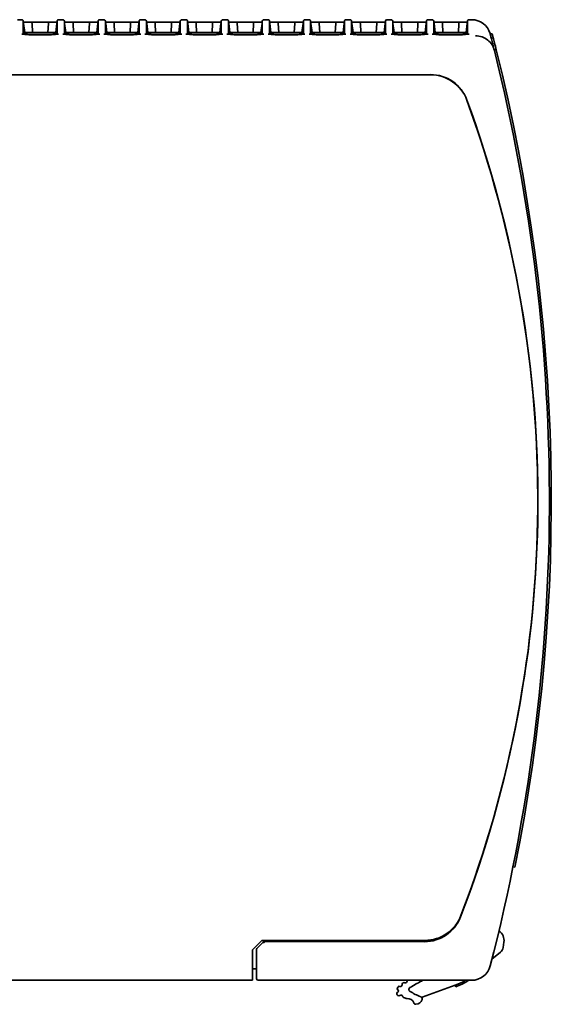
# Model space of a CAD drawing. Header units: millimetres. Extents: x 108 to 291, y 38 to 239.
# Tile 11 of 11: x 257 to 291, y 174 to 237. Entities that reach past the tile are written whole.
import ezdxf

# ---------------------------------------------------------------- set-up
doc = ezdxf.new("R2010")
doc.units = ezdxf.units.MM

msp = doc.modelspace()

# ---------------------------------------------------------------- linework, layer by layer
at = {"color": 7, "linetype": 'Continuous', "lineweight": 35}
for p, q in [((257.062, 237.434), (256.793, 237.434)), ((257.169, 237.283), (257.162, 237.346)), ((259.336, 237.283), (257.169, 237.283)), ((257.253, 236.602), (257.18, 237.194)), ((257.682, 237.283), (258.824, 237.283)), ((257.723, 237.195), (257.753, 236.604)), ((257.723, 237.195), (257.723, 237.195)), ((258.753, 236.604), (258.783, 237.195)), ((258.783, 237.195), (258.783, 237.195)), ((259.325, 237.194), (259.253, 236.602)), ((259.344, 237.346), (259.336, 237.283)), ((259.712, 237.434), (259.443, 237.434)), ((259.819, 237.283), (259.812, 237.346)), ((261.986, 237.283), (259.819, 237.283)), ((259.903, 236.602), (259.83, 237.194)), ((260.332, 237.283), (261.474, 237.283)), ((260.373, 237.195), (260.403, 236.604)), ((260.373, 237.195), (260.373, 237.195)), ((261.403, 236.604), (261.433, 237.195)), ((261.433, 237.195), (261.433, 237.195)), ((261.975, 237.194), (261.903, 236.602)), ((261.994, 237.346), (261.986, 237.283)), ((262.362, 237.434), (262.093, 237.434)), ((262.469, 237.283), (262.462, 237.346)), ((264.636, 237.283), (262.469, 237.283)), ((262.553, 236.602), (262.48, 237.194)), ((262.982, 237.283), (264.124, 237.283)), ((263.023, 237.195), (263.053, 236.604)), ((263.023, 237.195), (263.023, 237.195)), ((264.053, 236.604), (264.083, 237.195)), ((264.083, 237.195), (264.083, 237.195)), ((264.625, 237.194), (264.553, 236.602)), ((264.644, 237.346), (264.636, 237.283)), ((265.012, 237.434), (264.743, 237.434)), ((265.119, 237.283), (265.112, 237.346)), ((267.286, 237.283), (265.119, 237.283)), ((265.203, 236.602), (265.13, 237.194)), ((265.632, 237.283), (266.774, 237.283)), ((265.673, 237.195), (265.703, 236.604)), ((265.673, 237.195), (265.673, 237.195)), ((266.703, 236.604), (266.733, 237.195)), ((266.733, 237.195), (266.733, 237.195)), ((267.275, 237.194), (267.203, 236.602)), ((267.294, 237.346), (267.286, 237.283)), ((267.662, 237.434), (267.393, 237.434)), ((267.769, 237.283), (267.762, 237.346)), ((269.936, 237.283), (267.769, 237.283)), ((267.853, 236.602), (267.78, 237.194)), ((268.282, 237.283), (269.424, 237.283)), ((268.323, 237.195), (268.353, 236.604)), ((268.323, 237.195), (268.323, 237.195)), ((269.353, 236.604), (269.383, 237.195)), ((269.383, 237.195), (269.383, 237.195)), ((269.925, 237.194), (269.853, 236.602)), ((269.944, 237.346), (269.936, 237.283)), ((270.312, 237.434), (270.043, 237.434)), ((270.419, 237.283), (270.412, 237.346)), ((272.586, 237.283), (270.419, 237.283)), ((270.503, 236.602), (270.43, 237.194)), ((270.932, 237.283), (272.074, 237.283)), ((270.973, 237.195), (271.003, 236.604)), ((270.973, 237.195), (270.973, 237.195)), ((272.003, 236.604), (272.033, 237.195)), ((272.033, 237.195), (272.033, 237.195)), ((272.575, 237.194), (272.503, 236.602)), ((272.594, 237.346), (272.586, 237.283)), ((272.962, 237.434), (272.693, 237.434)), ((273.069, 237.283), (273.062, 237.346)), ((275.236, 237.283), (273.069, 237.283)), ((273.153, 236.602), (273.08, 237.194)), ((273.582, 237.283), (274.724, 237.283)), ((273.623, 237.195), (273.653, 236.604)), ((273.623, 237.195), (273.623, 237.195)), ((274.653, 236.604), (274.683, 237.195)), ((274.683, 237.195), (274.683, 237.195)), ((275.225, 237.194), (275.153, 236.602)), ((275.244, 237.346), (275.236, 237.283)), ((275.612, 237.434), (275.343, 237.434)), ((275.719, 237.283), (275.712, 237.346)), ((277.886, 237.283), (275.719, 237.283)), ((275.803, 236.602), (275.73, 237.194)), ((276.232, 237.283), (277.374, 237.283)), ((276.273, 237.195), (276.303, 236.604)), ((276.273, 237.195), (276.273, 237.195)), ((277.303, 236.604), (277.333, 237.195)), ((277.333, 237.195), (277.333, 237.195)), ((277.875, 237.194), (277.803, 236.602)), ((277.894, 237.346), (277.886, 237.283)), ((278.262, 237.434), (277.993, 237.434)), ((278.369, 237.283), (278.362, 237.345)), ((280.536, 237.283), (278.369, 237.283)), ((278.453, 236.602), (278.38, 237.194)), ((278.882, 237.283), (280.024, 237.283)), ((278.923, 237.195), (278.953, 236.604)), ((278.923, 237.195), (278.923, 237.195)), ((279.953, 236.604), (279.983, 237.195)), ((279.983, 237.195), (279.983, 237.195)), ((280.525, 237.194), (280.453, 236.602)), ((280.544, 237.345), (280.536, 237.283)), ((280.912, 237.434), (280.643, 237.434)), ((281.019, 237.283), (281.012, 237.346)), ((283.186, 237.283), (281.019, 237.283)), ((281.103, 236.602), (281.03, 237.194)), ((281.532, 237.283), (282.674, 237.283)), ((281.573, 237.195), (281.603, 236.604)), ((281.573, 237.195), (281.573, 237.195)), ((282.603, 236.604), (282.633, 237.195)), ((282.633, 237.195), (282.633, 237.195)), ((283.175, 237.194), (283.103, 236.602)), ((283.194, 237.346), (283.186, 237.283)), ((283.562, 237.434), (283.293, 237.434)), ((283.669, 237.283), (283.662, 237.345)), ((285.836, 237.283), (283.669, 237.283)), ((283.753, 236.602), (283.68, 237.194)), ((284.182, 237.283), (285.324, 237.283)), ((284.223, 237.195), (284.253, 236.604)), ((284.223, 237.195), (284.223, 237.195)), ((285.253, 236.604), (285.283, 237.195)), ((285.283, 237.195), (285.283, 237.195)), ((285.825, 237.194), (285.753, 236.602)), ((285.844, 237.346), (285.836, 237.283)), ((286.103, 237.434), (285.943, 237.434)), ((259.336, 236.588), (257.169, 236.588)), ((257.169, 236.588), (257.169, 236.587)), ((257.169, 236.539), (257.169, 236.588)), ((257.253, 236.602), (257.253, 236.588)), ((258.828, 236.447), (257.678, 236.447)), ((257.753, 236.604), (257.752, 236.588)), ((257.753, 236.604), (258.753, 236.604)), ((258.753, 236.588), (258.753, 236.604)), ((259.253, 236.588), (259.253, 236.602)), ((259.336, 236.588), (259.336, 236.539)), ((259.336, 236.588), (259.336, 236.588)), ((261.986, 236.588), (259.819, 236.588)), ((259.819, 236.588), (259.819, 236.587)), ((259.819, 236.539), (259.819, 236.588)), ((259.903, 236.602), (259.903, 236.588)), ((261.478, 236.447), (260.328, 236.447)), ((260.403, 236.604), (260.402, 236.588)), ((260.403, 236.604), (261.403, 236.604)), ((261.403, 236.588), (261.403, 236.604)), ((261.903, 236.588), (261.903, 236.602)), ((261.986, 236.588), (261.986, 236.539)), ((261.986, 236.588), (261.986, 236.588)), ((264.636, 236.588), (262.469, 236.588)), ((262.469, 236.588), (262.469, 236.587)), ((262.469, 236.539), (262.469, 236.588)), ((262.553, 236.602), (262.553, 236.588)), ((264.128, 236.447), (262.978, 236.447)), ((263.053, 236.604), (263.052, 236.588)), ((263.053, 236.604), (264.053, 236.604)), ((264.053, 236.588), (264.053, 236.604)), ((264.553, 236.588), (264.553, 236.602)), ((264.636, 236.588), (264.636, 236.539)), ((264.636, 236.588), (264.636, 236.588)), ((267.286, 236.588), (265.119, 236.588)), ((265.119, 236.588), (265.119, 236.587)), ((265.119, 236.539), (265.119, 236.588)), ((265.203, 236.602), (265.203, 236.588)), ((266.778, 236.447), (265.628, 236.447)), ((265.703, 236.604), (265.702, 236.588)), ((265.703, 236.604), (266.703, 236.604)), ((266.703, 236.588), (266.703, 236.604)), ((267.203, 236.588), (267.203, 236.602)), ((267.286, 236.588), (267.286, 236.539)), ((267.286, 236.588), (267.286, 236.588)), ((269.936, 236.588), (267.769, 236.588)), ((267.769, 236.588), (267.769, 236.587)), ((267.769, 236.539), (267.769, 236.588)), ((267.853, 236.602), (267.853, 236.588)), ((269.428, 236.447), (268.278, 236.447)), ((268.353, 236.604), (268.352, 236.588)), ((268.353, 236.604), (269.353, 236.604)), ((269.353, 236.588), (269.353, 236.604)), ((269.853, 236.588), (269.853, 236.602)), ((269.936, 236.588), (269.936, 236.539)), ((269.936, 236.588), (269.936, 236.588)), ((272.586, 236.588), (270.419, 236.588)), ((270.419, 236.588), (270.419, 236.587)), ((270.419, 236.539), (270.419, 236.588)), ((270.503, 236.602), (270.503, 236.588)), ((272.078, 236.447), (270.928, 236.447)), ((271.003, 236.604), (271.002, 236.588)), ((271.003, 236.604), (272.003, 236.604)), ((272.003, 236.588), (272.003, 236.604)), ((272.503, 236.588), (272.503, 236.602)), ((272.586, 236.588), (272.586, 236.539)), ((272.586, 236.588), (272.586, 236.588)), ((275.236, 236.588), (273.069, 236.588)), ((273.069, 236.588), (273.069, 236.587)), ((273.069, 236.539), (273.069, 236.588)), ((273.153, 236.602), (273.153, 236.588)), ((274.728, 236.447), (273.578, 236.447)), ((273.653, 236.604), (273.652, 236.588)), ((273.653, 236.604), (274.653, 236.604)), ((274.653, 236.588), (274.653, 236.604)), ((275.153, 236.588), (275.153, 236.602)), ((275.236, 236.588), (275.236, 236.539)), ((275.236, 236.588), (275.236, 236.588)), ((277.886, 236.588), (275.719, 236.588)), ((275.719, 236.588), (275.719, 236.587)), ((275.719, 236.539), (275.719, 236.588)), ((275.803, 236.602), (275.803, 236.588)), ((277.378, 236.447), (276.228, 236.447)), ((276.303, 236.604), (276.302, 236.588)), ((276.303, 236.604), (277.303, 236.604)), ((277.303, 236.588), (277.303, 236.604)), ((277.803, 236.588), (277.803, 236.602)), ((277.886, 236.588), (277.886, 236.539)), ((277.886, 236.588), (277.886, 236.588)), ((280.536, 236.588), (278.369, 236.588)), ((278.369, 236.588), (278.369, 236.587)), ((278.369, 236.539), (278.369, 236.588)), ((278.453, 236.602), (278.453, 236.588)), ((280.028, 236.447), (278.878, 236.447)), ((278.953, 236.604), (278.952, 236.588)), ((278.953, 236.604), (279.953, 236.604)), ((279.953, 236.588), (279.953, 236.604)), ((280.453, 236.588), (280.453, 236.602)), ((280.536, 236.588), (280.536, 236.539)), ((280.536, 236.588), (280.536, 236.588)), ((283.186, 236.588), (281.019, 236.588)), ((281.019, 236.588), (281.019, 236.587)), ((281.019, 236.539), (281.019, 236.588)), ((281.103, 236.602), (281.103, 236.588)), ((282.678, 236.447), (281.528, 236.447)), ((281.603, 236.604), (281.602, 236.588)), ((281.603, 236.604), (282.603, 236.604)), ((282.603, 236.588), (282.603, 236.604)), ((283.103, 236.588), (283.103, 236.602)), ((283.186, 236.588), (283.186, 236.539)), ((283.186, 236.588), (283.186, 236.588)), ((285.836, 236.588), (283.669, 236.588)), ((283.669, 236.588), (283.669, 236.587)), ((283.669, 236.539), (283.669, 236.588)), ((283.753, 236.602), (283.753, 236.588)), ((285.328, 236.447), (284.178, 236.447)), ((284.253, 236.604), (284.252, 236.588)), ((284.253, 236.604), (285.253, 236.604)), ((285.836, 236.588), (285.836, 236.539)), ((285.836, 236.588), (285.836, 236.588)), ((287.437, 236.517), (287.308, 236.517)), ((287.699, 235.482), (287.57, 235.482)), ((287.58, 235.443), (287.581, 235.438)), ((283.451, 233.884), (228.303, 233.884)), ((288.772, 182.734), (288.768, 182.715)), ((288.779, 182.768), (288.901, 182.744)), ((271.953, 177.409), (272.553, 178.009)), ((272.553, 178.009), (283.085, 178.009)), ((271.953, 176.934), (271.953, 177.409)), ((272.228, 176.034), (272.228, 177.442)), ((272.257, 177.513), (272.67, 177.926)), ((272.678, 177.934), (272.67, 177.926)), ((272.711, 177.826), (272.67, 177.926)), ((272.678, 177.934), (272.784, 177.934)), ((272.784, 177.934), (283.055, 177.934)), ((288.191, 177.891), (288.138, 177.556)), ((271.953, 176.934), (271.953, 175.434)), ((287.966, 177.251), (287.422, 176.793)), ((272.228, 176.184), (271.953, 176.184)), ((227.753, 175.434), (271.953, 175.434)), ((285.045, 175.112), (282.914, 174.336)), ((285.045, 175.112), (285.079, 175.018))]:
    msp.add_line(p, q, dxfattribs=at)
for centre, radius, start, end in [((257.062, 237.334), 0.1, 359.97229, 89.98773), ((259.443, 237.334), 0.1, 89.98815, 180.02771), ((259.712, 237.334), 0.1, 359.97229, 89.98773), ((262.093, 237.334), 0.1, 89.98815, 180.02771), ((262.362, 237.334), 0.1, 359.97229, 89.98773), ((264.743, 237.334), 0.1, 89.98815, 180.02771), ((265.012, 237.334), 0.1, 359.97229, 89.98773), ((267.393, 237.334), 0.1, 89.98815, 180.02771), ((267.662, 237.334), 0.1, 359.97229, 89.98773), ((270.043, 237.334), 0.1, 89.98815, 180.02771), ((270.312, 237.334), 0.1, 359.97229, 89.98773), ((272.693, 237.334), 0.1, 89.98815, 180.02771), ((272.962, 237.334), 0.1, 359.97229, 89.98773), ((275.343, 237.334), 0.1, 89.98815, 180.02771), ((275.612, 237.334), 0.1, 359.97229, 89.98773), ((277.993, 237.334), 0.1, 89.98815, 180.02771), ((278.262, 237.334), 0.1, 359.97212, 90.06288), ((280.643, 237.334), 0.1, 90.06766, 180.02764), ((280.912, 237.334), 0.1, 359.97229, 89.98773), ((283.293, 237.334), 0.1, 89.98815, 180.02771), ((283.562, 237.334), 0.1, 359.97236, 90.06716), ((285.943, 237.334), 0.1, 89.98555, 180.02772), ((286.103, 236.184), 1.25, 16.73931, 89.97895), ((258.153, 51.165), 185.44, 90.12359, 90.27808), ((258.353, 51.165), 185.44, 89.72192, 89.87641), ((260.803, 51.165), 185.44, 90.12359, 90.27808), ((261.003, 51.165), 185.44, 89.72192, 89.87641), ((263.453, 51.165), 185.44, 90.12359, 90.27808), ((263.653, 51.165), 185.44, 89.72192, 89.87641), ((266.103, 51.165), 185.44, 90.12359, 90.27808), ((266.303, 51.165), 185.44, 89.72192, 89.87641), ((268.753, 51.165), 185.44, 90.12359, 90.27808), ((268.953, 51.165), 185.44, 89.72192, 89.87641), ((271.403, 51.165), 185.44, 90.12359, 90.27808), ((271.603, 51.165), 185.44, 89.72192, 89.87641), ((274.053, 51.165), 185.44, 90.12359, 90.27808), ((274.253, 51.165), 185.44, 89.72192, 89.87641), ((276.703, 51.165), 185.44, 90.12359, 90.27808), ((276.903, 51.165), 185.44, 89.72192, 89.87641), ((279.353, 51.165), 185.44, 90.12359, 90.27808), ((279.553, 51.165), 185.44, 89.72192, 89.87641), ((282.003, 51.165), 185.44, 90.12359, 90.27808), ((282.203, 51.165), 185.44, 89.72192, 89.87641), ((284.653, 51.165), 185.44, 90.12359, 90.27808), ((284.853, 51.165), 185.44, 89.72192, 89.87641), ((170.753, 206.434), 120.375, 345.53801, 13.94282), ((170.753, 206.434), 120.5, 348.66194, 13.94937), ((283.449, 231.384), 2.508, 20.12918, 90), ((283.451, 231.384), 2.5, 20.12918, 90), ((215.378, 206.434), 75.008, 338.98449, 20.12918), ((215.379, 206.434), 75, 339.04797, 20.12918), ((283.055, 180.434), 2.5, 270, 338.98449), ((283.055, 180.434), 2.508, 270, 338.98449), ((283.085, 180.509), 2.5, 270, 339.04797), ((287.45, 178.008), 0.75, 351.05912, 55.71013), ((272.328, 177.442), 0.1, 135, 180), ((287.644, 177.634), 0.5, 310.05912, 351.05912), ((286.103, 176.684), 1.25, 270, 345.53801), ((272.328, 175.534), 0.1, 180, 270), ((282.037, 175.383), 0.1, 148.9625, 183.14475), ((282.803, 175.508), 0.15, 293.87544, 329.65802), ((283.677, 178.871), 4, 290, 299.99494), ((283.677, 178.871), 4.1, 290, 302.59711), ((281.409, 174.907), 0.1, 150.06282, 230.25521), ((281.539, 174.832), 0.25, 130.34517, 150.06282), ((281.282, 174.753), 0.1, 299.74479, 50.25521), ((284.803, 170.989), 5.291, 130.30195, 130.34517), ((281.445, 174.949), 0.1, 69.35067, 130.30195), ((281.516, 175.136), 0.1, 249.35067, 7.46619), ((281.714, 175.162), 0.1, 126.51492, 187.46619), ((284.803, 170.989), 5.291, 125.9805, 126.51492), ((281.753, 175.19), 0.1, 65.02923, 125.9805), ((281.838, 175.372), 0.1, 245.02923, 3.14475), ((282.212, 174.84), 0.15, 123.94282, 239.35424), ((284.803, 170.989), 4.791, 113.87544, 123.94282), ((281.381, 174.579), 0.1, 119.74479, 199.93718), ((281.522, 174.63), 0.25, 199.93718, 223.40686), ((281.413, 174.527), 0.1, 223.40686, 313.40686), ((281.55, 174.382), 0.1, 13.50743, 133.40686), ((281.745, 174.429), 0.1, 193.50743, 249.34867), ((281.445, 173.633), 0.75, 58.39813, 69.34867), ((281.917, 174.4), 0.15, 238.39813, 278.20791), ((281.995, 173.855), 0.4, 19.1386, 98.20791), ((284.684, 179.012), 5, 239.35424, 248.08351), ((282.517, 174.286), 0.4, 269.52013, 348.21684), ((282.762, 174.235), 0.15, 348.21684, 68.08351), ((282.517, 174.286), 0.4, 348.21684, 7.26784), ((282.515, 174.036), 0.15, 199.1386, 269.52013)]:
    msp.add_arc(centre, radius, start, end, dxfattribs=at)
msp.add_ellipse((272.811, 177.926), major_axis=(0.142, 0), ratio=0.037007, start_param=3.104501, end_param=3.156861, dxfattribs=at)
for points, knots in [([(257.162, 237.346), (257.162, 237.346), (257.162, 237.363), (257.162, 237.309), (257.162, 237.173), (257.162, 236.92), (257.161, 236.631), (257.161, 236.499)], [0, 0, 0, 0, 0.000334, 0.228709, 0.457192, 0.752769, 1, 1, 1, 1]), ([(257.18, 237.194), (257.179, 237.202), (257.177, 237.219), (257.174, 237.243), (257.171, 237.266), (257.17, 237.279), (257.17, 237.281), (257.169, 237.282)], [0, 0, 0, 0, 0.150714, 0.300865, 0.505968, 0.792043, 1, 1, 1, 1]), ([(257.723, 237.195), (257.722, 237.206), (257.72, 237.227), (257.712, 237.253), (257.701, 237.273), (257.691, 237.281), (257.684, 237.283), (257.682, 237.283), (257.682, 237.283)], [0, 0, 0, 0, 0.214037, 0.427727, 0.650529, 0.890246, 0.988835, 1, 1, 1, 1]), ([(258.783, 237.195), (258.784, 237.206), (258.786, 237.227), (258.794, 237.253), (258.804, 237.273), (258.815, 237.281), (258.822, 237.283), (258.824, 237.283), (258.824, 237.283)], [0, 0, 0, 0, 0.214037, 0.427727, 0.650529, 0.890246, 0.988835, 1, 1, 1, 1]), ([(258.824, 237.283), (258.924, 237.283), (259.095, 237.282), (259.265, 237.282), (259.336, 237.282)], [0, 0, 0, 0, 0.586095, 1, 1, 1, 1]), ([(259.336, 237.282), (259.336, 237.28), (259.336, 237.278), (259.334, 237.261), (259.331, 237.238), (259.328, 237.215), (259.326, 237.2), (259.325, 237.194)], [0, 0, 0, 0, 0.29414, 0.545421, 0.732961, 0.884287, 1, 1, 1, 1]), ([(259.344, 236.499), (259.344, 236.656), (259.344, 236.995), (259.344, 237.284), (259.344, 237.325), (259.344, 237.346)], [0, 0, 0, 0, 0.299973, 0.650203, 1, 1, 1, 1]), ([(259.812, 237.346), (259.812, 237.346), (259.812, 237.368), (259.812, 237.307), (259.812, 237.174), (259.812, 236.92), (259.811, 236.631), (259.811, 236.499)], [0, 0, 0, 0, 0.000337, 0.228765, 0.457192, 0.752885, 1, 1, 1, 1]), ([(259.83, 237.194), (259.829, 237.202), (259.827, 237.219), (259.824, 237.243), (259.821, 237.266), (259.82, 237.279), (259.82, 237.281), (259.819, 237.282)], [0, 0, 0, 0, 0.150714, 0.300865, 0.505968, 0.792043, 1, 1, 1, 1]), ([(260.373, 237.195), (260.372, 237.206), (260.37, 237.227), (260.362, 237.253), (260.351, 237.273), (260.341, 237.281), (260.334, 237.283), (260.332, 237.283), (260.332, 237.283)], [0, 0, 0, 0, 0.214037, 0.427727, 0.650529, 0.890246, 0.988835, 1, 1, 1, 1]), ([(261.433, 237.195), (261.434, 237.206), (261.436, 237.227), (261.444, 237.253), (261.454, 237.273), (261.465, 237.281), (261.472, 237.283), (261.474, 237.283), (261.474, 237.283)], [0, 0, 0, 0, 0.214037, 0.427727, 0.650529, 0.890246, 0.988835, 1, 1, 1, 1]), ([(261.474, 237.283), (261.574, 237.283), (261.745, 237.282), (261.915, 237.282), (261.986, 237.282)], [0, 0, 0, 0, 0.586095, 1, 1, 1, 1]), ([(261.986, 237.282), (261.986, 237.28), (261.986, 237.278), (261.984, 237.261), (261.981, 237.238), (261.978, 237.215), (261.976, 237.2), (261.975, 237.194)], [0, 0, 0, 0, 0.29414, 0.545421, 0.732961, 0.884287, 1, 1, 1, 1]), ([(261.994, 236.499), (261.994, 236.656), (261.994, 236.995), (261.994, 237.284), (261.994, 237.325), (261.994, 237.346)], [0, 0, 0, 0, 0.299973, 0.650203, 1, 1, 1, 1]), ([(262.462, 237.346), (262.462, 237.346), (262.462, 237.368), (262.462, 237.307), (262.462, 237.174), (262.462, 236.92), (262.461, 236.631), (262.461, 236.499)], [0, 0, 0, 0, 0.000337, 0.228765, 0.457192, 0.752885, 1, 1, 1, 1]), ([(262.48, 237.194), (262.479, 237.202), (262.477, 237.219), (262.474, 237.243), (262.471, 237.266), (262.47, 237.279), (262.47, 237.281), (262.469, 237.282)], [0, 0, 0, 0, 0.150714, 0.300865, 0.505968, 0.792043, 1, 1, 1, 1]), ([(263.023, 237.195), (263.022, 237.206), (263.02, 237.227), (263.012, 237.253), (263.001, 237.273), (262.991, 237.281), (262.984, 237.283), (262.982, 237.283), (262.982, 237.283)], [0, 0, 0, 0, 0.214037, 0.427727, 0.650529, 0.890246, 0.988835, 1, 1, 1, 1]), ([(264.083, 237.195), (264.084, 237.206), (264.086, 237.227), (264.094, 237.253), (264.104, 237.273), (264.115, 237.281), (264.122, 237.283), (264.124, 237.283), (264.124, 237.283)], [0, 0, 0, 0, 0.214037, 0.427727, 0.650529, 0.890246, 0.988835, 1, 1, 1, 1]), ([(264.124, 237.283), (264.224, 237.283), (264.395, 237.282), (264.565, 237.282), (264.636, 237.282)], [0, 0, 0, 0, 0.586095, 1, 1, 1, 1]), ([(264.636, 237.282), (264.636, 237.28), (264.636, 237.278), (264.634, 237.261), (264.631, 237.238), (264.628, 237.215), (264.626, 237.2), (264.625, 237.194)], [0, 0, 0, 0, 0.29414, 0.545421, 0.732961, 0.884287, 1, 1, 1, 1]), ([(264.644, 236.499), (264.644, 236.656), (264.644, 236.995), (264.644, 237.284), (264.644, 237.325), (264.644, 237.346)], [0, 0, 0, 0, 0.299973, 0.650203, 1, 1, 1, 1]), ([(265.112, 237.346), (265.112, 237.346), (265.112, 237.368), (265.112, 237.307), (265.112, 237.174), (265.112, 236.92), (265.111, 236.631), (265.111, 236.499)], [0, 0, 0, 0, 0.000337, 0.228765, 0.457192, 0.752885, 1, 1, 1, 1]), ([(265.13, 237.194), (265.129, 237.202), (265.127, 237.219), (265.124, 237.243), (265.121, 237.266), (265.12, 237.279), (265.12, 237.281), (265.119, 237.282)], [0, 0, 0, 0, 0.150714, 0.300865, 0.505968, 0.792043, 1, 1, 1, 1]), ([(265.673, 237.195), (265.672, 237.206), (265.67, 237.227), (265.662, 237.253), (265.651, 237.273), (265.641, 237.281), (265.634, 237.283), (265.632, 237.283), (265.632, 237.283)], [0, 0, 0, 0, 0.214037, 0.427727, 0.650529, 0.890246, 0.988835, 1, 1, 1, 1]), ([(266.733, 237.195), (266.734, 237.206), (266.736, 237.227), (266.744, 237.253), (266.754, 237.273), (266.765, 237.281), (266.772, 237.283), (266.774, 237.283), (266.774, 237.283)], [0, 0, 0, 0, 0.214037, 0.427727, 0.650529, 0.890246, 0.988835, 1, 1, 1, 1]), ([(266.774, 237.283), (266.874, 237.283), (267.045, 237.282), (267.215, 237.282), (267.286, 237.282)], [0, 0, 0, 0, 0.586095, 1, 1, 1, 1]), ([(267.286, 237.282), (267.286, 237.28), (267.286, 237.278), (267.284, 237.261), (267.281, 237.238), (267.278, 237.215), (267.276, 237.2), (267.275, 237.194)], [0, 0, 0, 0, 0.29414, 0.545421, 0.732961, 0.884287, 1, 1, 1, 1]), ([(267.294, 236.499), (267.294, 236.656), (267.294, 236.995), (267.294, 237.284), (267.294, 237.325), (267.294, 237.346)], [0, 0, 0, 0, 0.299973, 0.650203, 1, 1, 1, 1]), ([(267.762, 237.346), (267.762, 237.346), (267.762, 237.368), (267.762, 237.307), (267.762, 237.174), (267.762, 236.92), (267.761, 236.631), (267.761, 236.499)], [0, 0, 0, 0, 0.000337, 0.228765, 0.457192, 0.752885, 1, 1, 1, 1]), ([(267.78, 237.194), (267.779, 237.202), (267.777, 237.219), (267.774, 237.243), (267.771, 237.266), (267.77, 237.279), (267.77, 237.281), (267.769, 237.282)], [0, 0, 0, 0, 0.150714, 0.300865, 0.505968, 0.792043, 1, 1, 1, 1]), ([(268.323, 237.195), (268.322, 237.206), (268.32, 237.227), (268.312, 237.253), (268.301, 237.273), (268.291, 237.281), (268.284, 237.283), (268.282, 237.283), (268.282, 237.283)], [0, 0, 0, 0, 0.214037, 0.427727, 0.650529, 0.890246, 0.988835, 1, 1, 1, 1]), ([(269.383, 237.195), (269.384, 237.206), (269.386, 237.227), (269.394, 237.253), (269.404, 237.273), (269.415, 237.281), (269.422, 237.283), (269.424, 237.283), (269.424, 237.283)], [0, 0, 0, 0, 0.214037, 0.427727, 0.650529, 0.890246, 0.988835, 1, 1, 1, 1]), ([(269.424, 237.283), (269.524, 237.283), (269.695, 237.282), (269.865, 237.282), (269.936, 237.282)], [0, 0, 0, 0, 0.586095, 1, 1, 1, 1]), ([(269.936, 237.282), (269.936, 237.28), (269.936, 237.278), (269.934, 237.261), (269.931, 237.238), (269.928, 237.215), (269.926, 237.2), (269.925, 237.194)], [0, 0, 0, 0, 0.29414, 0.545421, 0.732961, 0.884287, 1, 1, 1, 1]), ([(269.944, 236.499), (269.944, 236.656), (269.944, 236.995), (269.944, 237.284), (269.944, 237.325), (269.944, 237.346)], [0, 0, 0, 0, 0.299973, 0.650203, 1, 1, 1, 1]), ([(270.412, 237.346), (270.412, 237.346), (270.412, 237.368), (270.412, 237.307), (270.412, 237.174), (270.412, 236.92), (270.411, 236.631), (270.411, 236.499)], [0, 0, 0, 0, 0.000337, 0.228765, 0.457192, 0.752885, 1, 1, 1, 1]), ([(270.43, 237.194), (270.429, 237.202), (270.427, 237.219), (270.424, 237.243), (270.421, 237.266), (270.42, 237.279), (270.42, 237.281), (270.419, 237.282)], [0, 0, 0, 0, 0.150714, 0.300865, 0.505968, 0.792043, 1, 1, 1, 1]), ([(270.973, 237.195), (270.972, 237.206), (270.97, 237.227), (270.962, 237.253), (270.951, 237.273), (270.941, 237.281), (270.934, 237.283), (270.932, 237.283), (270.932, 237.283)], [0, 0, 0, 0, 0.214037, 0.427727, 0.650529, 0.890246, 0.988835, 1, 1, 1, 1]), ([(272.033, 237.195), (272.034, 237.206), (272.036, 237.227), (272.044, 237.253), (272.054, 237.273), (272.065, 237.281), (272.072, 237.283), (272.074, 237.283), (272.074, 237.283)], [0, 0, 0, 0, 0.214037, 0.427727, 0.650529, 0.890246, 0.988835, 1, 1, 1, 1]), ([(272.074, 237.283), (272.174, 237.283), (272.345, 237.282), (272.515, 237.282), (272.586, 237.282)], [0, 0, 0, 0, 0.586095, 1, 1, 1, 1]), ([(272.586, 237.282), (272.586, 237.28), (272.586, 237.278), (272.584, 237.261), (272.581, 237.238), (272.578, 237.215), (272.576, 237.2), (272.575, 237.194)], [0, 0, 0, 0, 0.29414, 0.545421, 0.732961, 0.884287, 1, 1, 1, 1]), ([(272.594, 236.499), (272.594, 236.656), (272.594, 236.995), (272.594, 237.284), (272.594, 237.325), (272.594, 237.346)], [0, 0, 0, 0, 0.299973, 0.650203, 1, 1, 1, 1]), ([(273.062, 237.346), (273.062, 237.346), (273.062, 237.368), (273.062, 237.307), (273.062, 237.174), (273.062, 236.92), (273.061, 236.631), (273.061, 236.499)], [0, 0, 0, 0, 0.000337, 0.228765, 0.457192, 0.752885, 1, 1, 1, 1]), ([(273.08, 237.194), (273.079, 237.202), (273.077, 237.219), (273.074, 237.243), (273.071, 237.266), (273.07, 237.279), (273.07, 237.281), (273.069, 237.282)], [0, 0, 0, 0, 0.150714, 0.300865, 0.505968, 0.792043, 1, 1, 1, 1]), ([(273.623, 237.195), (273.622, 237.206), (273.62, 237.227), (273.612, 237.253), (273.601, 237.273), (273.591, 237.281), (273.584, 237.283), (273.582, 237.283), (273.582, 237.283)], [0, 0, 0, 0, 0.214037, 0.427727, 0.650529, 0.890246, 0.988835, 1, 1, 1, 1]), ([(274.683, 237.195), (274.684, 237.206), (274.686, 237.227), (274.694, 237.253), (274.704, 237.273), (274.715, 237.281), (274.722, 237.283), (274.724, 237.283), (274.724, 237.283)], [0, 0, 0, 0, 0.214037, 0.427727, 0.650529, 0.890246, 0.988835, 1, 1, 1, 1]), ([(274.724, 237.283), (274.824, 237.283), (274.995, 237.282), (275.165, 237.282), (275.236, 237.282)], [0, 0, 0, 0, 0.586095, 1, 1, 1, 1]), ([(275.236, 237.282), (275.236, 237.28), (275.236, 237.278), (275.234, 237.261), (275.231, 237.238), (275.228, 237.215), (275.226, 237.2), (275.225, 237.194)], [0, 0, 0, 0, 0.29414, 0.545421, 0.732961, 0.884287, 1, 1, 1, 1]), ([(275.244, 236.499), (275.244, 236.656), (275.244, 236.995), (275.244, 237.284), (275.244, 237.325), (275.244, 237.346)], [0, 0, 0, 0, 0.299973, 0.650203, 1, 1, 1, 1]), ([(275.712, 237.346), (275.712, 237.346), (275.712, 237.368), (275.712, 237.307), (275.712, 237.174), (275.712, 236.92), (275.711, 236.631), (275.711, 236.499)], [0, 0, 0, 0, 0.000337, 0.228765, 0.457192, 0.752885, 1, 1, 1, 1]), ([(275.73, 237.194), (275.729, 237.202), (275.727, 237.219), (275.724, 237.243), (275.721, 237.266), (275.72, 237.279), (275.72, 237.281), (275.719, 237.282)], [0, 0, 0, 0, 0.150714, 0.300865, 0.505968, 0.792043, 1, 1, 1, 1]), ([(276.273, 237.195), (276.272, 237.206), (276.27, 237.227), (276.262, 237.253), (276.251, 237.273), (276.241, 237.281), (276.234, 237.283), (276.232, 237.283), (276.232, 237.283)], [0, 0, 0, 0, 0.214037, 0.427727, 0.650529, 0.890246, 0.988835, 1, 1, 1, 1]), ([(277.333, 237.195), (277.334, 237.206), (277.336, 237.227), (277.344, 237.253), (277.354, 237.273), (277.365, 237.281), (277.372, 237.283), (277.374, 237.283), (277.374, 237.283)], [0, 0, 0, 0, 0.214037, 0.427727, 0.650529, 0.890246, 0.988835, 1, 1, 1, 1]), ([(277.374, 237.283), (277.474, 237.283), (277.645, 237.282), (277.815, 237.282), (277.886, 237.282)], [0, 0, 0, 0, 0.5860954, 1, 1, 1, 1]), ([(277.886, 237.282), (277.886, 237.28), (277.886, 237.278), (277.884, 237.261), (277.881, 237.238), (277.878, 237.215), (277.876, 237.2), (277.875, 237.194)], [0, 0, 0, 0, 0.2941403, 0.5454206, 0.7329615, 0.8842866, 1, 1, 1, 1]), ([(277.894, 236.499), (277.894, 236.615), (277.894, 236.872), (277.894, 237.131), (277.894, 237.313), (277.894, 237.335), (277.894, 237.346)], [0, 0, 0, 0, 0.214026, 0.475696, 0.738015, 1, 1, 1, 1]), ([(278.362, 237.345), (278.362, 237.338), (278.362, 237.322), (278.362, 237.175), (278.362, 236.928), (278.361, 236.633), (278.361, 236.499)], [0, 0, 0, 0, 0.221761, 0.448095, 0.748401, 1, 1, 1, 1]), ([(278.38, 237.194), (278.379, 237.202), (278.377, 237.219), (278.374, 237.243), (278.371, 237.266), (278.37, 237.279), (278.37, 237.281), (278.369, 237.282)], [0, 0, 0, 0, 0.150714, 0.300865, 0.505968, 0.792043, 1, 1, 1, 1]), ([(278.923, 237.195), (278.922, 237.206), (278.92, 237.227), (278.912, 237.253), (278.901, 237.273), (278.891, 237.281), (278.884, 237.283), (278.882, 237.283), (278.882, 237.283)], [0, 0, 0, 0, 0.214037, 0.427727, 0.650529, 0.890246, 0.988835, 1, 1, 1, 1]), ([(279.983, 237.195), (279.984, 237.206), (279.986, 237.227), (279.994, 237.253), (280.004, 237.273), (280.015, 237.281), (280.022, 237.283), (280.024, 237.283), (280.024, 237.283)], [0, 0, 0, 0, 0.214037, 0.427727, 0.650529, 0.890246, 0.988835, 1, 1, 1, 1]), ([(280.024, 237.283), (280.124, 237.283), (280.295, 237.282), (280.465, 237.282), (280.536, 237.282)], [0, 0, 0, 0, 0.5860954, 1, 1, 1, 1]), ([(280.536, 237.282), (280.536, 237.28), (280.536, 237.278), (280.534, 237.261), (280.531, 237.238), (280.528, 237.215), (280.526, 237.2), (280.525, 237.194)], [0, 0, 0, 0, 0.2941403, 0.5454206, 0.7329615, 0.8842866, 1, 1, 1, 1]), ([(280.544, 236.499), (280.544, 236.615), (280.544, 236.873), (280.544, 237.133), (280.544, 237.314), (280.544, 237.335), (280.544, 237.345)], [0, 0, 0, 0, 0.2149496, 0.4775691, 0.7408441, 1, 1, 1, 1]), ([(281.012, 237.346), (281.012, 237.346), (281.012, 237.363), (281.012, 237.309), (281.012, 237.173), (281.012, 236.92), (281.011, 236.631), (281.011, 236.499)], [0, 0, 0, 0, 0.000334, 0.228709, 0.457192, 0.752769, 1, 1, 1, 1]), ([(281.03, 237.194), (281.029, 237.202), (281.027, 237.219), (281.024, 237.243), (281.021, 237.266), (281.02, 237.279), (281.02, 237.281), (281.019, 237.282)], [0, 0, 0, 0, 0.150714, 0.300865, 0.505968, 0.792043, 1, 1, 1, 1]), ([(281.573, 237.195), (281.572, 237.206), (281.57, 237.227), (281.562, 237.253), (281.551, 237.273), (281.541, 237.281), (281.534, 237.283), (281.532, 237.283), (281.532, 237.283)], [0, 0, 0, 0, 0.214037, 0.427727, 0.650529, 0.890246, 0.988835, 1, 1, 1, 1]), ([(282.633, 237.195), (282.634, 237.206), (282.636, 237.227), (282.644, 237.253), (282.654, 237.273), (282.665, 237.281), (282.672, 237.283), (282.674, 237.283), (282.674, 237.283)], [0, 0, 0, 0, 0.214037, 0.427727, 0.650529, 0.890246, 0.988835, 1, 1, 1, 1]), ([(282.674, 237.283), (282.774, 237.283), (282.945, 237.282), (283.115, 237.282), (283.186, 237.282)], [0, 0, 0, 0, 0.5860954, 1, 1, 1, 1]), ([(283.186, 237.282), (283.186, 237.28), (283.186, 237.278), (283.184, 237.261), (283.181, 237.238), (283.178, 237.215), (283.176, 237.2), (283.175, 237.194)], [0, 0, 0, 0, 0.2941403, 0.5454206, 0.7329615, 0.8842866, 1, 1, 1, 1]), ([(283.194, 236.499), (283.194, 236.656), (283.194, 236.995), (283.194, 237.284), (283.194, 237.325), (283.194, 237.346)], [0, 0, 0, 0, 0.299973, 0.650203, 1, 1, 1, 1]), ([(283.662, 237.345), (283.662, 237.345), (283.662, 237.368), (283.662, 237.305), (283.662, 237.17), (283.662, 236.915), (283.661, 236.629), (283.661, 236.499)], [0, 0, 0, 0, 0.00412, 0.234172, 0.464224, 0.756351, 1, 1, 1, 1]), ([(283.68, 237.194), (283.679, 237.202), (283.677, 237.219), (283.674, 237.243), (283.671, 237.266), (283.67, 237.279), (283.67, 237.281), (283.669, 237.282)], [0, 0, 0, 0, 0.150714, 0.300865, 0.505968, 0.792043, 1, 1, 1, 1]), ([(284.223, 237.195), (284.222, 237.206), (284.22, 237.227), (284.212, 237.253), (284.201, 237.273), (284.191, 237.281), (284.184, 237.283), (284.182, 237.283), (284.182, 237.283)], [0, 0, 0, 0, 0.2140366, 0.4277272, 0.6505286, 0.8902465, 0.9888355, 1, 1, 1, 1]), ([(285.283, 237.195), (285.284, 237.206), (285.286, 237.227), (285.294, 237.253), (285.304, 237.273), (285.315, 237.281), (285.322, 237.283), (285.324, 237.283), (285.324, 237.283)], [0, 0, 0, 0, 0.214037, 0.427727, 0.650529, 0.890246, 0.988835, 1, 1, 1, 1]), ([(285.324, 237.283), (285.424, 237.283), (285.595, 237.282), (285.765, 237.282), (285.836, 237.282)], [0, 0, 0, 0, 0.58611, 1, 1, 1, 1]), ([(285.836, 237.282), (285.836, 237.28), (285.836, 237.278), (285.834, 237.261), (285.831, 237.238), (285.828, 237.215), (285.826, 237.2), (285.825, 237.194)], [0, 0, 0, 0, 0.29414, 0.545421, 0.732961, 0.884287, 1, 1, 1, 1]), ([(285.844, 236.499), (285.844, 236.615), (285.844, 236.872), (285.844, 237.131), (285.844, 237.313), (285.844, 237.335), (285.844, 237.346)], [0, 0, 0, 0, 0.213996, 0.475635, 0.737923, 1, 1, 1, 1]), ([(257.674, 236.447), (257.57, 236.457), (257.366, 236.478), (257.162, 236.499), (257.062, 236.509)], [0, 0, 0, 0, 0.507908, 1, 1, 1, 1]), ([(257.173, 236.498), (257.173, 236.502), (257.171, 236.516), (257.169, 236.532), (257.169, 236.537), (257.169, 236.539)], [0, 0, 0, 0, 0.194192, 0.595132, 1, 1, 1, 1]), ([(257.674, 236.447), (257.674, 236.447), (257.675, 236.447), (257.677, 236.447), (257.678, 236.447)], [0, 0, 0, 0, 0.151119, 1, 1, 1, 1]), ([(258.832, 236.447), (258.832, 236.447), (258.83, 236.447), (258.829, 236.447), (258.828, 236.447)], [0, 0, 0, 0, 0.151119, 1, 1, 1, 1]), ([(259.443, 236.509), (259.343, 236.499), (259.139, 236.478), (258.935, 236.457), (258.832, 236.447)], [0, 0, 0, 0, 0.492094, 1, 1, 1, 1]), ([(259.336, 236.539), (259.336, 236.537), (259.336, 236.532), (259.334, 236.517), (259.333, 236.503), (259.332, 236.498)], [0, 0, 0, 0, 0.396399, 0.792752, 1, 1, 1, 1]), ([(260.324, 236.447), (260.22, 236.457), (260.016, 236.478), (259.812, 236.499), (259.712, 236.509)], [0, 0, 0, 0, 0.507908, 1, 1, 1, 1]), ([(259.823, 236.498), (259.823, 236.502), (259.821, 236.516), (259.819, 236.532), (259.819, 236.537), (259.819, 236.539)], [0, 0, 0, 0, 0.194192, 0.595132, 1, 1, 1, 1]), ([(260.328, 236.447), (260.327, 236.447), (260.325, 236.447), (260.324, 236.447), (260.324, 236.447)], [0, 0, 0, 0, 0.848881, 1, 1, 1, 1]), ([(261.478, 236.447), (261.479, 236.447), (261.48, 236.447), (261.482, 236.447), (261.482, 236.447)], [0, 0, 0, 0, 0.848881, 1, 1, 1, 1]), ([(262.093, 236.509), (261.993, 236.499), (261.789, 236.478), (261.585, 236.457), (261.482, 236.447)], [0, 0, 0, 0, 0.492094, 1, 1, 1, 1]), ([(261.986, 236.539), (261.986, 236.537), (261.986, 236.532), (261.984, 236.517), (261.983, 236.503), (261.982, 236.498)], [0, 0, 0, 0, 0.396399, 0.792752, 1, 1, 1, 1]), ([(262.974, 236.447), (262.87, 236.457), (262.666, 236.478), (262.462, 236.499), (262.362, 236.509)], [0, 0, 0, 0, 0.507908, 1, 1, 1, 1]), ([(262.473, 236.498), (262.473, 236.502), (262.471, 236.516), (262.469, 236.532), (262.469, 236.537), (262.469, 236.539)], [0, 0, 0, 0, 0.194192, 0.595132, 1, 1, 1, 1]), ([(262.978, 236.447), (262.977, 236.447), (262.975, 236.447), (262.974, 236.447), (262.974, 236.447)], [0, 0, 0, 0, 0.848881, 1, 1, 1, 1]), ([(264.128, 236.447), (264.129, 236.447), (264.13, 236.447), (264.132, 236.447), (264.132, 236.447)], [0, 0, 0, 0, 0.848881, 1, 1, 1, 1]), ([(264.743, 236.509), (264.643, 236.499), (264.439, 236.478), (264.235, 236.457), (264.132, 236.447)], [0, 0, 0, 0, 0.492094, 1, 1, 1, 1]), ([(264.636, 236.539), (264.636, 236.537), (264.636, 236.532), (264.634, 236.517), (264.633, 236.503), (264.632, 236.498)], [0, 0, 0, 0, 0.396399, 0.792752, 1, 1, 1, 1]), ([(265.624, 236.447), (265.52, 236.457), (265.316, 236.478), (265.112, 236.499), (265.012, 236.509)], [0, 0, 0, 0, 0.5079081, 1, 1, 1, 1]), ([(265.123, 236.498), (265.123, 236.502), (265.121, 236.516), (265.119, 236.532), (265.119, 236.537), (265.119, 236.539)], [0, 0, 0, 0, 0.194192, 0.595132, 1, 1, 1, 1]), ([(265.628, 236.447), (265.627, 236.447), (265.625, 236.447), (265.624, 236.447), (265.624, 236.447)], [0, 0, 0, 0, 0.848881, 1, 1, 1, 1]), ([(266.778, 236.447), (266.779, 236.447), (266.78, 236.447), (266.782, 236.447), (266.782, 236.447)], [0, 0, 0, 0, 0.848881, 1, 1, 1, 1]), ([(267.393, 236.509), (267.293, 236.499), (267.089, 236.478), (266.885, 236.457), (266.782, 236.447)], [0, 0, 0, 0, 0.492094, 1, 1, 1, 1]), ([(267.286, 236.539), (267.286, 236.537), (267.286, 236.532), (267.284, 236.517), (267.283, 236.503), (267.282, 236.498)], [0, 0, 0, 0, 0.396399, 0.792752, 1, 1, 1, 1]), ([(268.274, 236.447), (268.17, 236.457), (267.966, 236.478), (267.762, 236.499), (267.662, 236.509)], [0, 0, 0, 0, 0.5079081, 1, 1, 1, 1]), ([(267.773, 236.498), (267.773, 236.502), (267.771, 236.516), (267.769, 236.532), (267.769, 236.537), (267.769, 236.539)], [0, 0, 0, 0, 0.194192, 0.595132, 1, 1, 1, 1]), ([(268.278, 236.447), (268.277, 236.447), (268.275, 236.447), (268.274, 236.447), (268.274, 236.447)], [0, 0, 0, 0, 0.848881, 1, 1, 1, 1]), ([(269.428, 236.447), (269.429, 236.447), (269.43, 236.447), (269.432, 236.447), (269.432, 236.447)], [0, 0, 0, 0, 0.8488809, 1, 1, 1, 1]), ([(270.043, 236.509), (269.943, 236.499), (269.739, 236.478), (269.535, 236.457), (269.432, 236.447)], [0, 0, 0, 0, 0.492094, 1, 1, 1, 1]), ([(269.936, 236.539), (269.936, 236.537), (269.936, 236.532), (269.934, 236.517), (269.933, 236.503), (269.932, 236.498)], [0, 0, 0, 0, 0.396399, 0.792752, 1, 1, 1, 1]), ([(270.924, 236.447), (270.82, 236.457), (270.616, 236.478), (270.412, 236.499), (270.312, 236.509)], [0, 0, 0, 0, 0.507908, 1, 1, 1, 1]), ([(270.423, 236.498), (270.423, 236.502), (270.421, 236.516), (270.419, 236.532), (270.419, 236.537), (270.419, 236.539)], [0, 0, 0, 0, 0.194192, 0.595132, 1, 1, 1, 1]), ([(270.928, 236.447), (270.927, 236.447), (270.925, 236.447), (270.924, 236.447), (270.924, 236.447)], [0, 0, 0, 0, 0.848881, 1, 1, 1, 1]), ([(272.078, 236.447), (272.079, 236.447), (272.08, 236.447), (272.082, 236.447), (272.082, 236.447)], [0, 0, 0, 0, 0.848881, 1, 1, 1, 1]), ([(272.693, 236.509), (272.593, 236.499), (272.389, 236.478), (272.185, 236.457), (272.082, 236.447)], [0, 0, 0, 0, 0.492094, 1, 1, 1, 1]), ([(272.586, 236.539), (272.586, 236.537), (272.586, 236.532), (272.584, 236.517), (272.583, 236.503), (272.582, 236.498)], [0, 0, 0, 0, 0.396399, 0.792752, 1, 1, 1, 1]), ([(273.574, 236.447), (273.47, 236.457), (273.266, 236.478), (273.062, 236.499), (272.962, 236.509)], [0, 0, 0, 0, 0.507908, 1, 1, 1, 1]), ([(273.073, 236.498), (273.073, 236.502), (273.071, 236.516), (273.069, 236.532), (273.069, 236.537), (273.069, 236.539)], [0, 0, 0, 0, 0.194192, 0.595132, 1, 1, 1, 1]), ([(273.578, 236.447), (273.577, 236.447), (273.575, 236.447), (273.574, 236.447), (273.574, 236.447)], [0, 0, 0, 0, 0.848881, 1, 1, 1, 1]), ([(274.728, 236.447), (274.729, 236.447), (274.73, 236.447), (274.732, 236.447), (274.732, 236.447)], [0, 0, 0, 0, 0.848881, 1, 1, 1, 1]), ([(275.343, 236.509), (275.243, 236.499), (275.039, 236.478), (274.835, 236.457), (274.732, 236.447)], [0, 0, 0, 0, 0.4920935, 1, 1, 1, 1]), ([(275.236, 236.539), (275.236, 236.537), (275.236, 236.532), (275.234, 236.517), (275.233, 236.503), (275.232, 236.498)], [0, 0, 0, 0, 0.396399, 0.792752, 1, 1, 1, 1]), ([(276.224, 236.447), (276.12, 236.457), (275.916, 236.478), (275.712, 236.499), (275.612, 236.509)], [0, 0, 0, 0, 0.507908, 1, 1, 1, 1]), ([(275.723, 236.498), (275.723, 236.502), (275.721, 236.516), (275.719, 236.532), (275.719, 236.537), (275.719, 236.539)], [0, 0, 0, 0, 0.194192, 0.595132, 1, 1, 1, 1]), ([(276.224, 236.447), (276.224, 236.447), (276.225, 236.447), (276.227, 236.447), (276.228, 236.447)], [0, 0, 0, 0, 0.151119, 1, 1, 1, 1]), ([(277.378, 236.447), (277.379, 236.447), (277.38, 236.447), (277.382, 236.447), (277.382, 236.447)], [0, 0, 0, 0, 0.848881, 1, 1, 1, 1]), ([(277.993, 236.509), (277.893, 236.499), (277.689, 236.478), (277.485, 236.457), (277.382, 236.447)], [0, 0, 0, 0, 0.492094, 1, 1, 1, 1]), ([(277.886, 236.539), (277.886, 236.537), (277.886, 236.532), (277.884, 236.517), (277.883, 236.503), (277.882, 236.498)], [0, 0, 0, 0, 0.396399, 0.792752, 1, 1, 1, 1]), ([(278.874, 236.447), (278.77, 236.457), (278.566, 236.478), (278.362, 236.499), (278.262, 236.509)], [0, 0, 0, 0, 0.507906, 1, 1, 1, 1]), ([(278.373, 236.498), (278.373, 236.502), (278.371, 236.516), (278.369, 236.532), (278.369, 236.537), (278.369, 236.539)], [0, 0, 0, 0, 0.194192, 0.595132, 1, 1, 1, 1]), ([(278.874, 236.447), (278.874, 236.447), (278.875, 236.447), (278.877, 236.447), (278.878, 236.447)], [0, 0, 0, 0, 0.151119, 1, 1, 1, 1]), ([(280.028, 236.447), (280.029, 236.447), (280.03, 236.447), (280.032, 236.447), (280.032, 236.447)], [0, 0, 0, 0, 0.848881, 1, 1, 1, 1]), ([(280.643, 236.509), (280.543, 236.499), (280.339, 236.478), (280.135, 236.457), (280.032, 236.447)], [0, 0, 0, 0, 0.4920935, 1, 1, 1, 1]), ([(280.536, 236.539), (280.536, 236.537), (280.536, 236.532), (280.534, 236.517), (280.533, 236.503), (280.532, 236.498)], [0, 0, 0, 0, 0.396399, 0.792752, 1, 1, 1, 1]), ([(281.524, 236.447), (281.42, 236.457), (281.216, 236.478), (281.012, 236.499), (280.912, 236.509)], [0, 0, 0, 0, 0.507908, 1, 1, 1, 1]), ([(281.023, 236.498), (281.023, 236.502), (281.021, 236.516), (281.019, 236.532), (281.019, 236.537), (281.019, 236.539)], [0, 0, 0, 0, 0.194192, 0.595132, 1, 1, 1, 1]), ([(281.524, 236.447), (281.524, 236.447), (281.525, 236.447), (281.527, 236.447), (281.528, 236.447)], [0, 0, 0, 0, 0.151119, 1, 1, 1, 1]), ([(282.682, 236.447), (282.682, 236.447), (282.68, 236.447), (282.679, 236.447), (282.678, 236.447)], [0, 0, 0, 0, 0.151119, 1, 1, 1, 1]), ([(283.293, 236.509), (283.193, 236.499), (282.989, 236.478), (282.785, 236.457), (282.682, 236.447)], [0, 0, 0, 0, 0.492094, 1, 1, 1, 1]), ([(283.186, 236.539), (283.186, 236.537), (283.186, 236.532), (283.184, 236.517), (283.183, 236.503), (283.182, 236.498)], [0, 0, 0, 0, 0.396399, 0.792752, 1, 1, 1, 1]), ([(284.174, 236.447), (284.07, 236.457), (283.866, 236.478), (283.662, 236.499), (283.562, 236.509)], [0, 0, 0, 0, 0.5079081, 1, 1, 1, 1]), ([(283.673, 236.498), (283.673, 236.502), (283.671, 236.516), (283.669, 236.532), (283.669, 236.537), (283.669, 236.539)], [0, 0, 0, 0, 0.194192, 0.595132, 1, 1, 1, 1]), ([(284.174, 236.447), (284.174, 236.447), (284.175, 236.447), (284.177, 236.447), (284.178, 236.447)], [0, 0, 0, 0, 0.151119, 1, 1, 1, 1]), ([(285.328, 236.447), (285.329, 236.447), (285.33, 236.447), (285.332, 236.447), (285.332, 236.447)], [0, 0, 0, 0, 0.8488809, 1, 1, 1, 1]), ([(285.943, 236.509), (285.843, 236.499), (285.639, 236.478), (285.435, 236.457), (285.332, 236.447)], [0, 0, 0, 0, 0.492094, 1, 1, 1, 1]), ([(285.836, 236.539), (285.836, 236.537), (285.836, 236.532), (285.834, 236.517), (285.833, 236.503), (285.832, 236.498)], [0, 0, 0, 0, 0.396399, 0.792752, 1, 1, 1, 1]), ([(287.308, 236.516), (287.311, 236.505), (287.317, 236.482), (287.369, 236.278), (287.436, 236.019), (287.498, 235.771), (287.52, 235.682)], [0, 0, 0, 0, 0.275627, 0.558144, 0.841296, 1, 1, 1, 1]), ([(287.437, 236.516), (287.44, 236.505), (287.446, 236.482), (287.498, 236.28), (287.578, 235.966), (287.659, 235.643), (287.699, 235.482)], [0, 0, 0, 0, 0.245077, 0.496278, 0.748045, 1, 1, 1, 1]), ([(286.365, 236.393), (286.505, 236.379), (286.786, 236.352), (287.16, 236.137), (287.394, 235.874), (287.524, 235.631), (287.562, 235.502), (287.581, 235.438)], [0, 0, 0, 0, 0.252452, 0.504797, 0.758051, 0.879967, 1, 1, 1, 1]), ([(272.228, 176.034), (272.228, 175.997), (272.228, 175.904), (272.228, 175.763), (272.228, 175.636), (272.228, 175.55), (272.228, 175.539), (272.228, 175.534)], [0, 0, 0, 0, 0.141225, 0.355918, 0.570612, 0.785306, 1, 1, 1, 1]), ([(286.103, 175.434), (284.817, 175.434), (282.244, 175.434), (278.664, 175.434), (275.36, 175.434), (273.338, 175.434), (272.328, 175.434)], [0, 0, 0, 0, 0.279865, 0.559991, 0.780092, 1, 1, 1, 1])]:
    msp.add_open_spline(points, degree=3, knots=knots, dxfattribs=at)

doc.saveas('drawing.dxf')
